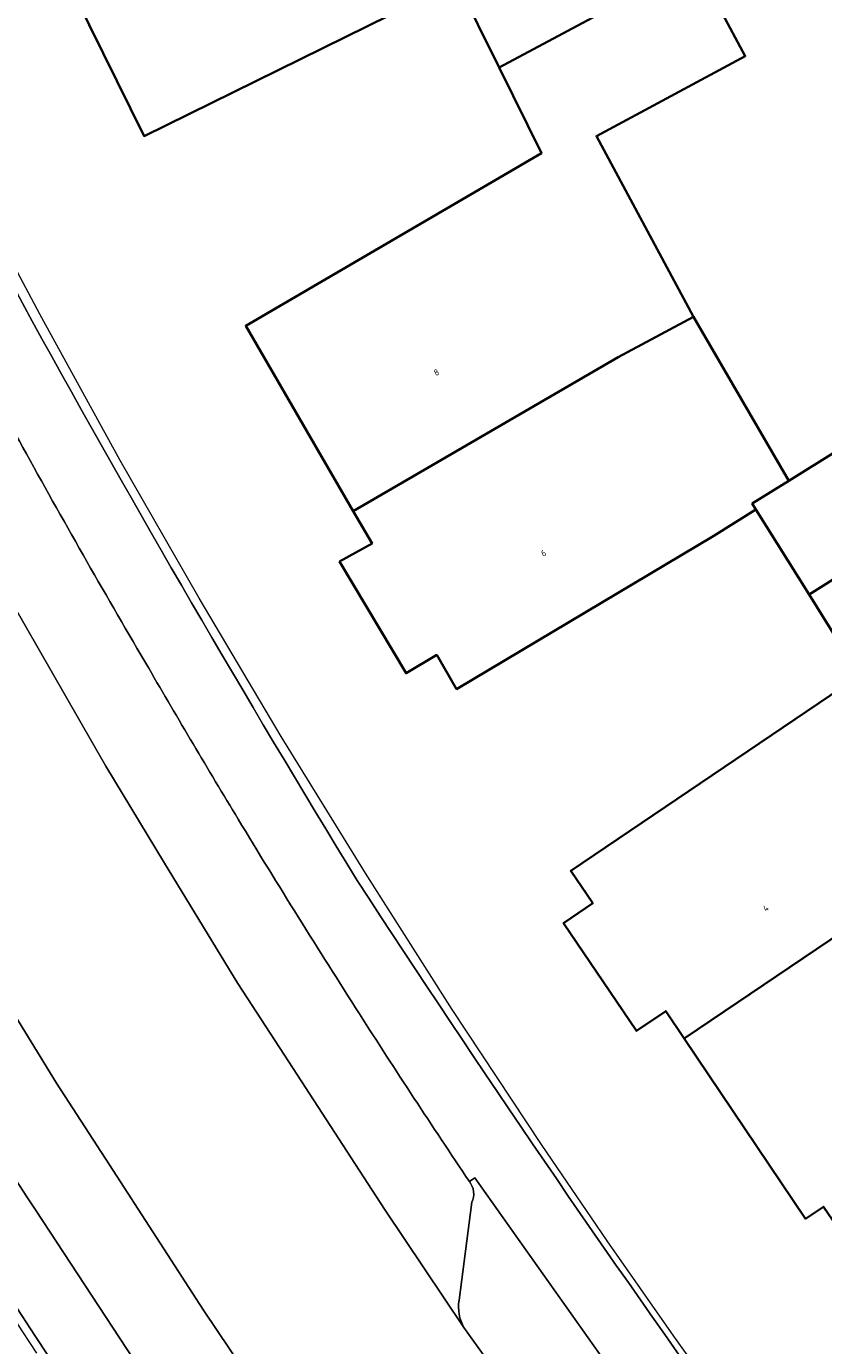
# Model space of a CAD drawing. Header units: metres. Extents: x 237319 to 238937, y 510065 to 511489.
# Tile 67 of 176: x 237872 to 237894, y 511009 to 511046. Entities that reach past the tile are written whole.
import ezdxf
from ezdxf.enums import TextEntityAlignment as Align

# ---------------------------------------------------------------- set-up
doc = ezdxf.new("R2010")
doc.units = ezdxf.units.M
for name, color, linetype, lineweight in [('B-WE-FV-GELEIDING_WILDRASTER-G', 252, 'Continuous', 18), ('B-WE-GR-BEPLANTING_CULTUUR_HEESTERS-GV', 252, 'Continuous', 18), ('B-WE-KG-GRENS_PERCEEL-GV', 252, 'Continuous', 18), ('B-WE-OG-BEBOUWING-GV', 252, 'Continuous', 35), ('B-WE-OG-BEBOUWING-T18', 252, 'Continuous', 18), ('B-WE-OG-TERREIN_ERF-GV', 252, 'Continuous', 18), ('B-WE-VH-OPENVERHARDING-GV', 252, 'Continuous', 18)]:
    doc.layers.add(name, color=color, linetype=linetype, lineweight=lineweight)
doc.styles.add('NLCS-ISO-M100-T18', font='NLCS-ISO.ttf', dxfattribs={"height": 0.18})

# ---------------------------------------------------------------- blocks, each defined once
blk = doc.blocks.new('brk-2025')
at = {"layer": 'B-WE-KG-GRENS_PERCEEL-GV', "flags": 128}
for points in [[(237892.175, 511006.944), (237890.268, 511009.605), (237888.393, 511012.289), (237886.55, 511014.994), (237884.042, 511018.786), (237881.598, 511022.619), (237879.23, 511026.466), (237876.925, 511030.351), (237874.712, 511034.221), (237872.562, 511038.126), (237872.452, 511038.329), (237871.028, 511040.997), (237869.636, 511043.682), (237868.276, 511046.384), (237866.944, 511049.111), (237865.645, 511051.854), (237864.38, 511054.613), (237863.147, 511057.387), (237861.949, 511060.177), (237860.785, 511062.981), (237859.161, 511067.059), (237857.61, 511071.165)], [(237829.086, 511032.241), (237849.629, 511041.514), (237850.153, 511041.696), (237850.696, 511041.806), (237851.25, 511041.841), (237851.803, 511041.801), (237852.345, 511041.687), (237852.867, 511041.5), (237853.359, 511041.244), (237853.812, 511040.925), (237854.218, 511040.546), (237854.569, 511040.117), (237854.858, 511039.644), (237858.103, 511033.242), (237858.158, 511033.133), (237860.287, 511029.164), (237862.481, 511025.231), (237864.768, 511021.278), (237867.12, 511017.364), (237869.51, 511013.528), (237871.962, 511009.732), (237872.356, 511009.134)]]:
    blk.add_lwpolyline(points, dxfattribs=at)
blk = doc.blocks.new('bgt-2025')
at = {"layer": 'B-WE-GR-BEPLANTING_CULTUUR_HEESTERS-GV', "flags": 128}
for points in [[(237884.37, 511009.853), (237886.871, 511006.359), (237887.959, 511005.024), (237888.741, 511004.131), (237890.727, 511005.516), (237884.679, 511014.059), (237884.522, 511013.954)], [(237884.587, 511013.371), (237884.232, 511010.618)]]:
    blk.add_lwpolyline(points, dxfattribs=at)
at = {"layer": 'B-WE-GR-BEPLANTING_CULTUUR_HEESTERS-GV'}
for points in [[(237884.522, 511013.954, -0.296687), (237884.587, 511013.371)], [(237884.232, 511010.618, 0.169832), (237884.37, 511009.853)]]:
    blk.add_lwpolyline(points, format="xyb", dxfattribs=at)
at = {"layer": 'B-WE-OG-BEBOUWING-GV', "flags": 128}
for points in [[(237882.729, 511053.758), (237880.577, 511052.695), (237872.686, 511048.804), (237875.382, 511043.337), (237884.172, 511047.671), (237885.36, 511045.263), (237890.864, 511048.217), (237889.452, 511050.847), (237885.265, 511048.622)], [(237890.864, 511048.217), (237885.36, 511045.263), (237886.547, 511042.855), (237878.238, 511038.006), (237881.259, 511032.8), (237888.704, 511037.12), (237890.818, 511038.255), (237888.09, 511043.339), (237892.276, 511045.585)], [(237881.259, 511032.8), (237881.788, 511031.888), (237880.875, 511031.377), (237882.744, 511028.241), (237883.606, 511028.755), (237884.163, 511027.795), (237891.394, 511032.106), (237892.575, 511032.846), (237892.474, 511033.007), (237893.501, 511033.648), (237890.818, 511038.255), (237888.704, 511037.12)], [(237894.068, 511030.456), (237899.285, 511033.73), (237897.7, 511036.269), (237896.292, 511035.39), (237893.501, 511033.648), (237892.474, 511033.007), (237892.575, 511032.846)], [(237894.068, 511030.456), (237895.49, 511028.18), (237894.662, 511027.62), (237887.372, 511022.687), (237887.988, 511021.776), (237887.169, 511021.221), (237889.22, 511018.19), (237890.04, 511018.745), (237890.555, 511017.971), (237899.844, 511024.241), (237899.524, 511024.715), (237896.858, 511028.659), (237899.592, 511030.384), (237900.87, 511031.191), (237899.285, 511033.73)], [(237899.844, 511024.241), (237890.555, 511017.971), (237893.971, 511012.908), (237894.477, 511013.249), (237894.98, 511012.503), (237897.484, 511014.201), (237896.982, 511014.953), (237903.257, 511019.191)]]:
    blk.add_lwpolyline(points, close=True, dxfattribs=at)
at = {"layer": 'B-WE-OG-TERREIN_ERF-GV', "flags": 128}
for points in [[(237890.864, 511048.217), (237892.276, 511045.585), (237888.09, 511043.339), (237890.818, 511038.255), (237893.501, 511033.648), (237896.292, 511035.39)], [(237894.98, 511012.503), (237894.477, 511013.249), (237893.971, 511012.908), (237890.555, 511017.971), (237890.04, 511018.745), (237889.22, 511018.19), (237887.169, 511021.221), (237887.988, 511021.776), (237887.372, 511022.687), (237894.662, 511027.62)], [(237895.49, 511028.18), (237894.068, 511030.456), (237892.575, 511032.846), (237891.394, 511032.106), (237884.163, 511027.795), (237883.606, 511028.755), (237882.744, 511028.241), (237880.875, 511031.377), (237881.788, 511031.888), (237881.259, 511032.8), (237878.238, 511038.006), (237886.547, 511042.855), (237885.36, 511045.263), (237884.172, 511047.671), (237875.382, 511043.337), (237872.686, 511048.804)], [(237764.665, 510912.475), (237766.251, 510913.611), (237860.667, 510981.508), (237881.401, 510996.416), (237880.107, 510998.243), (237878.133, 511001.028), (237875.078, 511005.454), (237874.522, 511006.281), (237872.305, 511009.625), (237870.713, 511012.068), (237864.341, 511022.361), (237862.845, 511024.952), (237861.081, 511028.048), (237854.87, 511039.827)]]:
    blk.add_lwpolyline(points, dxfattribs=at)
at = {"layer": 'B-WE-OG-TERREIN_ERF-GV'}
for points in [[(237864.175, 511054.503, 0.01483), (237872.232, 511038.134)], [(237872.232, 511038.134, 0.010988), (237881.371, 511022.412)], [(237881.371, 511022.412, 0.011192), (237892.07, 511006.76)]]:
    blk.add_lwpolyline(points, format="xyb", dxfattribs=at)
at = {"layer": 'B-WE-VH-OPENVERHARDING-GV', "flags": 128}
for points in [[(237843.589, 511080.012), (237846.854, 511070.247), (237847.611, 511068.241), (237851.87, 511056.947), (237852.021, 511056.818), (237852.141, 511056.659), (237852.223, 511056.478), (237852.264, 511056.284), (237854.22, 511051.832), (237856.096, 511047.596), (237858.128, 511043.322), (237858.46, 511042.705), (237860.373, 511038.839), (237862.385, 511034.955), (237864.289, 511031.318), (237865.085, 511029.905), (237866.759, 511026.935), (237867.844, 511025.117), (237870.849, 511020.081), (237872.921, 511016.721), (237874.405, 511014.426), (237877.048, 511010.337), (237880.371, 511005.398)], [(237886.871, 511006.359), (237884.37, 511009.853), (237882.135, 511013.182), (237879.444, 511017.322), (237878.016, 511019.519), (237875.958, 511022.903), (237874.302, 511025.627), (237870.129, 511032.901), (237869.976, 511033.184), (237866.979, 511038.739), (237866.795, 511039.103), (237863.006, 511046.625), (237861.594, 511049.674), (237860.525, 511051.984), (237858.853, 511055.807), (237858.201, 511057.297), (237854.3, 511066.709), (237854.23, 511066.878), (237853.055, 511070.064), (237852.021, 511072.985)], [(237852.021, 511072.985), (237853.055, 511070.064), (237854.23, 511066.878), (237854.3, 511066.709), (237858.201, 511057.297), (237858.853, 511055.807), (237860.525, 511051.984), (237861.594, 511049.674), (237863.006, 511046.625), (237866.795, 511039.103), (237866.979, 511038.739), (237869.976, 511033.184), (237870.129, 511032.901), (237874.302, 511025.627), (237875.958, 511022.903), (237878.016, 511019.519), (237879.444, 511017.322), (237882.135, 511013.182), (237884.37, 511009.853)], [(237880.371, 511005.398), (237877.048, 511010.337), (237874.405, 511014.426), (237872.921, 511016.721), (237870.849, 511020.081), (237867.844, 511025.117), (237866.759, 511026.935), (237865.085, 511029.905), (237864.289, 511031.318), (237862.385, 511034.955), (237860.373, 511038.839), (237858.46, 511042.705), (237858.548, 511042.45), (237858.56, 511042.181), (237858.496, 511041.919)], [(237854.87, 511039.827), (237861.081, 511028.048), (237862.845, 511024.952), (237864.341, 511022.361), (237870.713, 511012.068), (237872.305, 511009.625), (237874.522, 511006.281), (237875.078, 511005.454), (237878.133, 511001.028), (237880.107, 510998.243), (237881.573, 510999.282), (237876.426, 511006.495), (237876.668, 511006.622), (237876.476, 511006.835), (237872.324, 511013.159), (237872.081, 511013.528)], [(237884.522, 511013.954), (237884.679, 511014.059), (237890.727, 511005.516), (237892.07, 511006.76)], [(237872.081, 511013.528), (237872.324, 511013.159), (237876.476, 511006.835), (237876.668, 511006.622)], [(237884.232, 511010.618), (237884.587, 511013.371)]]:
    blk.add_lwpolyline(points, dxfattribs=at)
at = {"layer": 'B-WE-VH-OPENVERHARDING-GV'}
for points in [[(237872.232, 511038.134, -0.01483), (237864.175, 511054.503)], [(237872.072, 511034.407, -0.006215), (237868.972, 511040.176)], [(237868.972, 511040.176, 0.006215), (237872.072, 511034.407)], [(237881.371, 511022.412, -0.010988), (237872.232, 511038.134)], [(237875.509, 511028.383, -0.006456), (237872.072, 511034.407)], [(237872.072, 511034.407, 0.006456), (237875.509, 511028.383)], [(237878.026, 511024.136, -0.004447), (237875.509, 511028.383)], [(237875.509, 511028.383, 0.004447), (237878.026, 511024.136)], [(237865.743, 511023.841, 0.009818), (237872.081, 511013.528)], [(237872.081, 511013.528, -0.009818), (237865.743, 511023.841)], [(237881.432, 511018.668, -0.006285), (237878.026, 511024.136)], [(237878.026, 511024.136, 0.006285), (237881.432, 511018.668)], [(237892.07, 511006.76, -0.011192), (237881.371, 511022.412)], [(237884.522, 511013.954, -0.005609), (237881.432, 511018.668)], [(237881.432, 511018.668, 0.005609), (237884.522, 511013.954)], [(237884.587, 511013.371, 0.296687), (237884.522, 511013.954)], [(237884.37, 511009.853, -0.169832), (237884.232, 511010.618)]]:
    blk.add_lwpolyline(points, format="xyb", dxfattribs=at)
at = {"layer": 'B-WE-KG-GRENS_PERCEEL-GV'}
blk.add_blockref('brk-2025', (0, 0), dxfattribs=at)
at = {"layer": 'B-WE-OG-BEBOUWING-T18', "style": 'NLCS-ISO-M100-T18'}
for s, rotation, p in [('8', 28.2, (237883.596, 511036.697)), ('6', 28.2, (237886.605, 511031.617)), ('4', 34, (237892.85, 511021.64))]:
    blk.add_text(s, height=0.18, rotation=rotation, dxfattribs=at).set_placement(p, align=Align.MIDDLE)

msp = doc.modelspace()

# ---------------------------------------------------------------- block references
at = {"layer": 'B-WE-FV-GELEIDING_WILDRASTER-G'}
msp.add_blockref('bgt-2025', (0, 0), dxfattribs=at)

doc.saveas('drawing.dxf')
